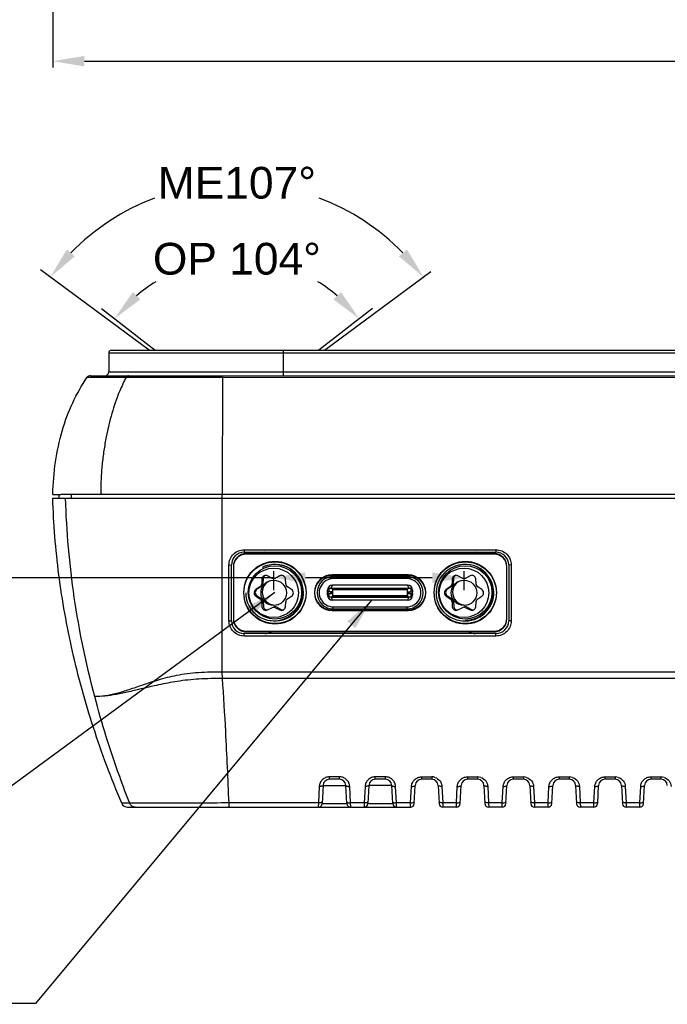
# Model space of a CAD drawing. Header units: millimetres. Extents: x 2163 to 2692, y -1564 to -1190.
# Tile 3 of 47: x 2299 to 2350, y -1463 to -1386. Entities that reach past the tile are written whole.
import ezdxf

# ---------------------------------------------------------------- set-up
doc = ezdxf.new("R2010")
doc.units = ezdxf.units.MM
doc.styles.add('HANA', font='arial.ttf')
doc.dimstyles.new('HANA$2', dxfattribs={"dimtxt": 2.5, "dimasz": 2.5, "dimexe": 0.5, "dimexo": 0.2, "dimgap": 0.5, "dimtad": 1, "dimtih": 1, "dimtoh": 1, "dimzin": 1, "dimdsep": 46, "dimtxsty": 'HANA', "dimcen": 0, "dimclrd": 3, "dimclre": 3, "dimclrt": 4, "dimadec": 0, "dimazin": 0, "dimtfac": 1, "dimtmove": 0, "dimatfit": 3, "dimfxl": 1, "dimtzin": 0, "dimarcsym": 0})
doc.dimstyles.new('HANA$3', dxfattribs={"dimtxt": 2.5, "dimasz": 2.5, "dimexe": 0.5, "dimexo": 0.2, "dimgap": 0.5, "dimtad": 1, "dimtih": 1, "dimtoh": 1, "dimzin": 1, "dimdsep": 46, "dimtxsty": 'HANA', "dimcen": 0, "dimclrd": 3, "dimclre": 3, "dimclrt": 4, "dimadec": 0, "dimazin": 0, "dimtfac": 1, "dimtmove": 0, "dimatfit": 3, "dimfxl": 1, "dimtzin": 0, "dimarcsym": 0})
doc.dimstyles.new('HANA$7', dxfattribs={"dimtxt": 2.5, "dimasz": 2.5, "dimexe": 0.5, "dimexo": 0.2, "dimgap": 0.5, "dimtad": 1, "dimzin": 1, "dimdsep": 46, "dimtxsty": 'HANA', "dimcen": 0, "dimclrd": 3, "dimclre": 3, "dimclrt": 4, "dimadec": 0, "dimazin": 0, "dimtfac": 1, "dimtmove": 0, "dimatfit": 3, "dimfxl": 1, "dimtzin": 0, "dimarcsym": 0})

# ---------------------------------------------------------------- blocks, each defined once
blk = doc.blocks.new('*D32')
at = {"lineweight": -2}
for p, q in [((2301.612, -1367.468), (2301.612, -1409.398)), ((2425.634, -1367.457), (2425.634, -1409.398)), ((2304.112, -1408.898), (2423.134, -1408.898)), ((2428.134, -1408.898), (2425.634, -1408.898)), ((2447.483, -1408.898), (2428.134, -1408.898))]:
    blk.add_line(p, q, dxfattribs=at)
for points in [[(2304.112, -1408.482), (2304.112, -1409.315), (2301.612, -1408.898)], [(2423.134, -1409.315), (2423.134, -1408.482), (2425.634, -1408.898)]]:
    blk.add_solid(points)
at = {"layer": 'Defpoints', "color": 0}
for p in [(2301.612, -1367.268), (2425.634, -1367.257), (2425.634, -1408.898)]:
    blk.add_point(p, dxfattribs=at)
at = {"insert": (2438.059, -1407.121), "char_height": 2.5, "attachment_point": 5, "style": 'HANA'}
blk.add_mtext('124.00{\\fArial|b0|i0|c0|p34;%%P0.30}', dxfattribs=at)
blk = doc.blocks.new('*D52')
at = {"lineweight": -2}
for start, end in [(121.41457, 130.27257), (49.72743, 58.58543)]:
    blk.add_arc((2316.123, -1436.716), 12.235, start, end, dxfattribs=at)
for points in [[(2307.913, -1427.092), (2308.514, -1427.67), (2306.481, -1429.184)], [(2323.732, -1427.67), (2324.333, -1427.092), (2325.765, -1429.184)]]:
    blk.add_solid(points)
at = {"layer": 'Defpoints', "color": 0}
for p in [(2319.768, -1425.037), (2305.476, -1428.398), (2326.77, -1428.398), (2309.672, -1431.676), (2322.574, -1431.676)]:
    blk.add_point(p, dxfattribs=at)
at = {"lineweight": 0, "insert": (2316.123, -1424.481), "char_height": 2.5, "attachment_point": 5, "style": 'HANA'}
blk.add_mtext('OP 104°', dxfattribs=at)
blk = doc.blocks.new('*D53')
at = {"lineweight": -2}
for start, end in [(110.75973, 135.66569), (44.33431, 69.24027)]:
    blk.add_arc((2316.123, -1436.793), 18.298, start, end, dxfattribs=at)
for points in [[(2302.718, -1423.735), (2303.352, -1424.276), (2301.414, -1425.909)], [(2328.894, -1424.276), (2329.528, -1423.735), (2330.832, -1425.909)]]:
    blk.add_solid(points)
at = {"layer": 'Defpoints', "color": 0}
for p in [(2275.881, -1407.016), (2310.519, -1419.374), (2331.411, -1425.48), (2323.038, -1431.676), (2317.976, -1438.164)]:
    blk.add_point(p, dxfattribs=at)
at = {"lineweight": 0, "insert": (2316.123, -1418.495), "char_height": 2.5, "attachment_point": 5, "style": 'HANA'}
blk.add_mtext('ME107%%D', dxfattribs=at)
blk = doc.blocks.new('*D49')
at = {"lineweight": -2}
for p, q in [((2276.413, -1449.586), (2293.846, -1449.586)), ((2293.846, -1449.586), (2319.023, -1449.586)), ((2319.023, -1450.587), (2319.023, -1449.086)), ((2321.523, -1449.586), (2331.523, -1449.586)), ((2334.023, -1450.587), (2334.023, -1449.086))]:
    blk.add_line(p, q, dxfattribs=at)
for points in [[(2321.523, -1449.169), (2321.523, -1450.002), (2319.023, -1449.586)], [(2331.523, -1450.002), (2331.523, -1449.169), (2334.023, -1449.586)]]:
    blk.add_solid(points)
at = {"layer": 'Defpoints', "color": 0}
for p in [(2334.023, -1449.586), (2319.023, -1450.787), (2334.023, -1450.787)]:
    blk.add_point(p, dxfattribs=at)
at = {"insert": (2284.879, -1447.809), "char_height": 2.5, "attachment_point": 5, "style": 'HANA'}
blk.add_mtext('15.00%%p0.15', dxfattribs=at)

msp = doc.modelspace()

# ---------------------------------------------------------------- linework, layer by layer
for p, q in [((2309.208, -1411.62), (2300.632, -1405.274)), ((2323.038, -1411.62), (2331.411, -1405.424)), ((2305.444, -1408.317), (2309.672, -1411.62)), ((2326.802, -1408.317), (2322.574, -1411.62))]:
    msp.add_line(p, q)
at = {"color": 7, "linetype": 'Continuous'}
for p, q in [((2306.023, -1411.82), (2306.023, -1413.32)), ((2306.023, -1411.82), (2421.223, -1411.82)), ((2306.223, -1411.62), (2421.023, -1411.62)), ((2319.783, -1411.62), (2319.783, -1413.62)), ((2319.783, -1411.62), (2319.783, -1413.62)), ((2319.783, -1411.62), (2319.783, -1413.62)), ((2306.023, -1413.32), (2421.223, -1413.32)), ((2304.332, -1413.748), (2304.812, -1413.748)), ((2304.332, -1413.748), (2307.389, -1413.748)), ((2304.578, -1413.62), (2422.668, -1413.62)), ((2304.812, -1413.748), (2305.935, -1413.748)), ((2307.389, -1413.748), (2307.59, -1413.748)), ((2307.389, -1413.748), (2307.59, -1413.748)), ((2307.59, -1413.748), (2307.796, -1413.748)), ((2307.59, -1413.748), (2307.796, -1413.748)), ((2307.796, -1413.748), (2314.773, -1413.747)), ((2314.773, -1413.747), (2314.994, -1413.747)), ((2314.994, -1413.747), (2314.973, -1422.97)), ((2314.993, -1413.751), (2315.018, -1413.751)), ((2314.994, -1413.747), (2315.018, -1413.747)), ((2315.018, -1413.751), (2363.623, -1413.752)), ((2301.612, -1423.27), (2302.225, -1423.27)), ((2301.617, -1422.97), (2302.235, -1422.97)), ((2302.112, -1423.27), (2302.112, -1422.97)), ((2302.225, -1423.27), (2302.621, -1423.27)), ((2363.623, -1422.97), (2302.235, -1422.97)), ((2302.621, -1423.27), (2358.123, -1423.27)), ((2303.085, -1423.27), (2303.085, -1422.97)), ((2314.973, -1423.27), (2314.973, -1422.97)), ((2314.973, -1436.973), (2314.973, -1423.27)), ((2316.693, -1427.341), (2316.693, -1427.534)), ((2316.693, -1427.341), (2336.543, -1427.341)), ((2336.543, -1427.341), (2336.543, -1427.534)), ((2316.693, -1427.534), (2336.543, -1427.534)), ((2336.398, -1427.644), (2316.848, -1427.644)), ((2336.398, -1427.689), (2316.848, -1427.689)), ((2315.497, -1428.538), (2315.693, -1428.534)), ((2315.497, -1432.938), (2315.497, -1428.538)), ((2315.693, -1432.934), (2315.693, -1428.534)), ((2315.848, -1428.644), (2315.848, -1432.789)), ((2337.398, -1432.789), (2337.398, -1428.644)), ((2337.543, -1428.534), (2337.543, -1432.934)), ((2337.74, -1428.538), (2337.543, -1428.534)), ((2337.74, -1428.538), (2337.74, -1432.938)), ((2318.099, -1429.634), (2318.078, -1430.028)), ((2318.189, -1429.603), (2318.172, -1429.997)), ((2318.887, -1429.562), (2318.535, -1429.382)), ((2319.511, -1429.382), (2319.159, -1429.562)), ((2319.54, -1429.37), (2319.249, -1429.521)), ((2319.968, -1430.028), (2319.947, -1429.634)), ((2329.623, -1429.314), (2323.623, -1429.314)), ((2329.623, -1429.359), (2323.623, -1429.359)), ((2323.718, -1429.61), (2323.718, -1429.44)), ((2329.518, -1429.61), (2323.718, -1429.61)), ((2323.723, -1429.359), (2323.723, -1429.44)), ((2329.523, -1429.44), (2323.723, -1429.44)), ((2329.518, -1429.44), (2329.518, -1429.61)), ((2329.523, -1429.44), (2329.523, -1429.359)), ((2333.099, -1429.634), (2333.078, -1430.028)), ((2333.189, -1429.603), (2333.172, -1429.997)), ((2333.887, -1429.562), (2333.535, -1429.382)), ((2334.511, -1429.382), (2334.159, -1429.562)), ((2334.968, -1430.028), (2334.947, -1429.634)), ((2317.942, -1430.264), (2317.611, -1430.479)), ((2318.038, -1430.235), (2317.709, -1430.453)), ((2320.435, -1430.479), (2320.104, -1430.264)), ((2323.368, -1430.395), (2323.368, -1430.645)), ((2329.868, -1430.395), (2323.368, -1430.395)), ((2323.375, -1430.395), (2323.375, -1430.645)), ((2323.564, -1430.37), (2323.668, -1430.12)), ((2323.564, -1430.37), (2323.568, -1430.37)), ((2323.568, -1430.37), (2323.568, -1430.395)), ((2323.568, -1430.37), (2329.672, -1430.37)), ((2323.616, -1430.395), (2323.676, -1430.495)), ((2329.568, -1430.12), (2323.668, -1430.12)), ((2323.733, -1430.395), (2323.733, -1430.37)), ((2323.738, -1430.37), (2323.738, -1430.395)), ((2324.008, -1430.395), (2324.008, -1430.37)), ((2324.233, -1430.395), (2324.233, -1430.37)), ((2324.238, -1430.37), (2324.238, -1430.395)), ((2324.508, -1430.395), (2324.508, -1430.37)), ((2324.733, -1430.395), (2324.733, -1430.37)), ((2324.738, -1430.37), (2324.738, -1430.395)), ((2325.008, -1430.395), (2325.008, -1430.37)), ((2325.233, -1430.395), (2325.233, -1430.37)), ((2325.238, -1430.37), (2325.238, -1430.395)), ((2325.508, -1430.395), (2325.508, -1430.37)), ((2325.733, -1430.395), (2325.733, -1430.37)), ((2325.738, -1430.37), (2325.738, -1430.395)), ((2326.008, -1430.395), (2326.008, -1430.37)), ((2326.233, -1430.395), (2326.233, -1430.37)), ((2326.238, -1430.37), (2326.238, -1430.395)), ((2326.508, -1430.395), (2326.508, -1430.37)), ((2326.733, -1430.395), (2326.733, -1430.37)), ((2326.738, -1430.37), (2326.738, -1430.395)), ((2327.008, -1430.395), (2327.008, -1430.37)), ((2327.233, -1430.395), (2327.233, -1430.37)), ((2327.238, -1430.37), (2327.238, -1430.395)), ((2327.508, -1430.395), (2327.508, -1430.37)), ((2327.733, -1430.395), (2327.733, -1430.37)), ((2327.738, -1430.37), (2327.738, -1430.395)), ((2328.008, -1430.395), (2328.008, -1430.37)), ((2328.233, -1430.395), (2328.233, -1430.37)), ((2328.238, -1430.37), (2328.238, -1430.395)), ((2328.508, -1430.395), (2328.508, -1430.37)), ((2328.733, -1430.395), (2328.733, -1430.37)), ((2328.738, -1430.37), (2328.738, -1430.395)), ((2329.008, -1430.395), (2329.008, -1430.37)), ((2329.233, -1430.395), (2329.233, -1430.37)), ((2329.238, -1430.37), (2329.238, -1430.395)), ((2329.508, -1430.395), (2329.508, -1430.37)), ((2329.56, -1430.495), (2329.62, -1430.395)), ((2329.568, -1430.12), (2329.672, -1430.37)), ((2329.668, -1430.395), (2329.668, -1430.37)), ((2329.861, -1430.645), (2329.861, -1430.395)), ((2329.868, -1430.645), (2329.868, -1430.395)), ((2332.942, -1430.264), (2332.611, -1430.479)), ((2333.038, -1430.235), (2332.709, -1430.453)), ((2335.435, -1430.479), (2335.104, -1430.264)), ((2317.611, -1430.983), (2317.942, -1431.198)), ((2317.713, -1430.956), (2318.046, -1431.168)), ((2320.104, -1431.198), (2320.435, -1430.983)), ((2323.268, -1430.52), (2323.368, -1430.479)), ((2323.268, -1430.92), (2323.268, -1430.52)), ((2323.368, -1430.962), (2323.268, -1430.92)), ((2323.273, -1430.645), (2323.273, -1430.795)), ((2323.635, -1430.645), (2323.273, -1430.645)), ((2323.273, -1430.795), (2323.635, -1430.795)), ((2323.287, -1430.645), (2323.287, -1430.795)), ((2323.368, -1430.795), (2323.368, -1431.045)), ((2323.368, -1431.045), (2329.868, -1431.045)), ((2323.375, -1430.795), (2323.375, -1431.045)), ((2323.533, -1430.795), (2323.533, -1430.645)), ((2323.668, -1431.32), (2323.564, -1431.07)), ((2323.564, -1431.07), (2329.672, -1431.07)), ((2323.568, -1431.045), (2323.568, -1431.07)), ((2323.676, -1430.97), (2323.616, -1431.045)), ((2323.635, -1430.795), (2323.635, -1430.645)), ((2323.676, -1430.97), (2323.676, -1430.495)), ((2329.56, -1430.495), (2323.676, -1430.495)), ((2329.56, -1430.97), (2323.676, -1430.97)), ((2323.733, -1431.07), (2323.733, -1431.045)), ((2323.738, -1431.045), (2323.738, -1431.07)), ((2324.008, -1431.07), (2324.008, -1431.045)), ((2324.233, -1431.07), (2324.233, -1431.045)), ((2324.238, -1431.045), (2324.238, -1431.07)), ((2324.508, -1431.07), (2324.508, -1431.045)), ((2324.733, -1431.07), (2324.733, -1431.045)), ((2324.738, -1431.045), (2324.738, -1431.07)), ((2325.008, -1431.07), (2325.008, -1431.045)), ((2325.233, -1431.07), (2325.233, -1431.045)), ((2325.238, -1431.045), (2325.238, -1431.07)), ((2325.508, -1431.07), (2325.508, -1431.045)), ((2325.733, -1431.07), (2325.733, -1431.045)), ((2325.738, -1431.045), (2325.738, -1431.07)), ((2326.008, -1431.07), (2326.008, -1431.045)), ((2326.233, -1431.07), (2326.233, -1431.045)), ((2326.238, -1431.045), (2326.238, -1431.07)), ((2326.508, -1431.07), (2326.508, -1431.045)), ((2326.733, -1431.07), (2326.733, -1431.045)), ((2326.738, -1431.045), (2326.738, -1431.07)), ((2327.008, -1431.07), (2327.008, -1431.045)), ((2327.233, -1431.07), (2327.233, -1431.045)), ((2327.238, -1431.045), (2327.238, -1431.07)), ((2327.508, -1431.07), (2327.508, -1431.045)), ((2327.733, -1431.07), (2327.733, -1431.045)), ((2327.738, -1431.045), (2327.738, -1431.07)), ((2328.008, -1431.07), (2328.008, -1431.045)), ((2328.233, -1431.07), (2328.233, -1431.045)), ((2328.238, -1431.045), (2328.238, -1431.07)), ((2328.508, -1431.07), (2328.508, -1431.045)), ((2328.733, -1431.07), (2328.733, -1431.045)), ((2328.738, -1431.045), (2328.738, -1431.07)), ((2329.008, -1431.07), (2329.008, -1431.045)), ((2329.233, -1431.07), (2329.233, -1431.045)), ((2329.238, -1431.045), (2329.238, -1431.07)), ((2329.508, -1431.07), (2329.508, -1431.045)), ((2329.56, -1430.97), (2329.56, -1430.495)), ((2329.56, -1430.97), (2329.62, -1431.045)), ((2329.672, -1431.07), (2329.568, -1431.32)), ((2329.601, -1430.795), (2329.601, -1430.645)), ((2329.601, -1430.645), (2329.973, -1430.645)), ((2329.601, -1430.795), (2329.973, -1430.795)), ((2329.668, -1431.07), (2329.668, -1431.045)), ((2329.713, -1430.795), (2329.713, -1430.645)), ((2329.861, -1431.045), (2329.861, -1430.795)), ((2329.868, -1430.479), (2329.968, -1430.52)), ((2329.868, -1431.045), (2329.868, -1430.795)), ((2329.968, -1430.92), (2329.868, -1430.962)), ((2329.959, -1430.795), (2329.959, -1430.645)), ((2329.968, -1430.52), (2329.968, -1430.645)), ((2329.968, -1430.795), (2329.968, -1430.92)), ((2329.973, -1430.795), (2329.973, -1430.645)), ((2332.611, -1430.983), (2332.942, -1431.198)), ((2332.713, -1430.956), (2333.046, -1431.168)), ((2335.104, -1431.198), (2335.435, -1430.983)), ((2318.078, -1431.434), (2318.099, -1431.828)), ((2318.185, -1431.403), (2318.209, -1431.797)), ((2318.535, -1432.08), (2318.887, -1431.9)), ((2318.981, -1431.871), (2318.997, -1431.862)), ((2319.159, -1431.9), (2319.511, -1432.08)), ((2319.27, -1431.86), (2319.623, -1432.036)), ((2319.947, -1431.828), (2319.968, -1431.434)), ((2329.568, -1431.32), (2323.668, -1431.32)), ((2323.718, -1432), (2323.718, -1431.83)), ((2323.718, -1431.83), (2329.518, -1431.83)), ((2323.723, -1432), (2323.723, -1432.074)), ((2323.723, -1432), (2329.523, -1432)), ((2329.518, -1431.83), (2329.518, -1432)), ((2329.523, -1432.074), (2329.523, -1432)), ((2333.078, -1431.434), (2333.099, -1431.828)), ((2333.185, -1431.403), (2333.209, -1431.797)), ((2333.535, -1432.08), (2333.887, -1431.9)), ((2334.159, -1431.9), (2334.511, -1432.08)), ((2334.27, -1431.86), (2334.623, -1432.036)), ((2334.947, -1431.828), (2334.968, -1431.434)), ((2323.623, -1432.074), (2329.623, -1432.074)), ((2323.623, -1432.119), (2329.623, -1432.119)), ((2315.497, -1432.938), (2315.693, -1432.934)), ((2319.323, -1432.91), (2319.323, -1432.935)), ((2337.74, -1432.938), (2337.543, -1432.934)), ((2316.693, -1434.134), (2316.693, -1433.934)), ((2336.543, -1433.934), (2316.693, -1433.934)), ((2336.543, -1434.134), (2316.693, -1434.134)), ((2316.848, -1433.744), (2336.398, -1433.744)), ((2316.848, -1433.789), (2336.398, -1433.789)), ((2336.543, -1434.134), (2336.543, -1433.934)), ((2314.989, -1437.484), (2314.973, -1436.973)), ((2363.623, -1436.979), (2314.973, -1436.973)), ((2363.623, -1437.482), (2314.989, -1437.481)), ((2322.915, -1445.897), (2322.839, -1447.336)), ((2322.915, -1445.897), (2324.715, -1445.897)), ((2323.414, -1445.423), (2323.414, -1445.23)), ((2324.216, -1445.23), (2323.414, -1445.23)), ((2324.216, -1445.423), (2323.414, -1445.423)), ((2324.216, -1445.423), (2324.216, -1445.23)), ((2324.791, -1447.336), (2324.715, -1445.897)), ((2326.528, -1445.897), (2326.452, -1447.336)), ((2328.328, -1445.897), (2326.528, -1445.897)), ((2327.027, -1445.423), (2327.027, -1445.23)), ((2327.829, -1445.23), (2327.027, -1445.23)), ((2327.829, -1445.423), (2327.027, -1445.423)), ((2327.829, -1445.423), (2327.829, -1445.23)), ((2328.404, -1447.336), (2328.328, -1445.897)), ((2330.105, -1447.336), (2330.181, -1445.897)), ((2330.68, -1445.23), (2330.68, -1445.423)), ((2330.68, -1445.23), (2331.482, -1445.23)), ((2331.482, -1445.423), (2330.68, -1445.423)), ((2331.482, -1445.23), (2331.482, -1445.423)), ((2331.981, -1445.897), (2332.057, -1447.336)), ((2333.718, -1447.336), (2333.793, -1445.897)), ((2334.293, -1445.23), (2334.293, -1445.423)), ((2334.293, -1445.23), (2335.095, -1445.23)), ((2335.095, -1445.423), (2334.293, -1445.423)), ((2335.095, -1445.23), (2335.095, -1445.423)), ((2335.594, -1445.897), (2335.67, -1447.336)), ((2337.331, -1447.336), (2337.406, -1445.897)), ((2337.906, -1445.23), (2338.708, -1445.23)), ((2337.906, -1445.23), (2337.906, -1445.423)), ((2338.708, -1445.423), (2337.906, -1445.423)), ((2338.708, -1445.23), (2338.708, -1445.423)), ((2339.207, -1445.897), (2339.283, -1447.336)), ((2340.944, -1447.336), (2341.019, -1445.897)), ((2341.519, -1445.23), (2342.321, -1445.23)), ((2341.519, -1445.23), (2341.519, -1445.423)), ((2342.321, -1445.423), (2341.519, -1445.423)), ((2342.321, -1445.23), (2342.321, -1445.423)), ((2342.82, -1445.897), (2342.896, -1447.336)), ((2344.557, -1447.336), (2344.632, -1445.897)), ((2345.132, -1445.23), (2345.934, -1445.23)), ((2345.132, -1445.23), (2345.132, -1445.423)), ((2345.934, -1445.423), (2345.132, -1445.423)), ((2345.934, -1445.23), (2345.934, -1445.423)), ((2346.433, -1445.897), (2346.509, -1447.336)), ((2348.17, -1447.336), (2348.245, -1445.897)), ((2348.745, -1445.23), (2349.547, -1445.23)), ((2348.745, -1445.23), (2348.745, -1445.423)), ((2349.547, -1445.423), (2348.745, -1445.423)), ((2349.547, -1445.23), (2349.547, -1445.423)), ((2322.615, -1445.983), (2322.547, -1447.276)), ((2325.083, -1447.276), (2325.015, -1445.983)), ((2326.228, -1445.983), (2326.16, -1447.276)), ((2328.696, -1447.276), (2328.628, -1445.983)), ((2329.813, -1447.276), (2329.881, -1445.983)), ((2332.281, -1445.983), (2332.349, -1447.276)), ((2333.426, -1447.276), (2333.494, -1445.983)), ((2335.894, -1445.983), (2335.962, -1447.276)), ((2337.039, -1447.276), (2337.107, -1445.983)), ((2339.507, -1445.983), (2339.575, -1447.276)), ((2340.652, -1447.276), (2340.72, -1445.983)), ((2343.12, -1445.983), (2343.188, -1447.276)), ((2344.265, -1447.276), (2344.333, -1445.983)), ((2346.733, -1445.983), (2346.801, -1447.276)), ((2347.877, -1447.276), (2347.946, -1445.983)), ((2307.675, -1447.314), (2307.044, -1447.314)), ((2307.675, -1447.314), (2307.044, -1447.314)), ((2322.547, -1447.276), (2315.503, -1447.283)), ((2322.547, -1447.276), (2322.54, -1447.62)), ((2322.738, -1447.264), (2322.598, -1447.277)), ((2322.839, -1447.336), (2324.791, -1447.336)), ((2324.892, -1447.264), (2325.032, -1447.277)), ((2325.09, -1447.62), (2325.083, -1447.276)), ((2326.16, -1447.276), (2325.083, -1447.276)), ((2326.16, -1447.276), (2326.153, -1447.62)), ((2326.351, -1447.264), (2326.211, -1447.277)), ((2326.452, -1447.336), (2328.404, -1447.336)), ((2328.505, -1447.264), (2328.645, -1447.277)), ((2328.703, -1447.62), (2328.696, -1447.276)), ((2329.813, -1447.276), (2328.696, -1447.276)), ((2329.806, -1447.62), (2329.813, -1447.276)), ((2330.107, -1447.214), (2330.112, -1447.198)), ((2332.055, -1447.214), (2332.05, -1447.198)), ((2332.349, -1447.276), (2332.356, -1447.62)), ((2333.426, -1447.276), (2332.349, -1447.276)), ((2333.418, -1447.62), (2333.426, -1447.276)), ((2333.72, -1447.214), (2333.725, -1447.198)), ((2335.668, -1447.214), (2335.662, -1447.198)), ((2337.039, -1447.276), (2335.962, -1447.276)), ((2335.962, -1447.276), (2335.969, -1447.62)), ((2337.031, -1447.62), (2337.039, -1447.276)), ((2337.333, -1447.214), (2337.338, -1447.198)), ((2339.281, -1447.214), (2339.275, -1447.198)), ((2340.652, -1447.276), (2339.575, -1447.276)), ((2339.575, -1447.276), (2339.582, -1447.62)), ((2340.644, -1447.62), (2340.652, -1447.276)), ((2340.946, -1447.214), (2340.951, -1447.198)), ((2342.894, -1447.214), (2342.888, -1447.198)), ((2344.265, -1447.276), (2343.188, -1447.276)), ((2343.188, -1447.276), (2343.195, -1447.62)), ((2344.257, -1447.62), (2344.265, -1447.276)), ((2344.559, -1447.214), (2344.564, -1447.198)), ((2346.507, -1447.214), (2346.501, -1447.198)), ((2347.877, -1447.276), (2346.801, -1447.276)), ((2346.801, -1447.276), (2346.808, -1447.62)), ((2347.87, -1447.62), (2347.877, -1447.276)), ((2348.172, -1447.214), (2348.177, -1447.198)), ((2307.504, -1447.62), (2329.806, -1447.62)), ((2333.418, -1447.62), (2332.356, -1447.62)), ((2337.031, -1447.62), (2335.969, -1447.62)), ((2340.644, -1447.62), (2339.582, -1447.62)), ((2344.257, -1447.62), (2343.195, -1447.62)), ((2347.87, -1447.62), (2346.808, -1447.62))]:
    msp.add_line(p, q, dxfattribs=at)
for centre, radius in [((2319.123, -1430.698), 2.45), ((2319.123, -1430.742), 2.45), ((2319.123, -1430.692), 2.1), ((2319.023, -1430.731), 1.95), ((2334.123, -1430.698), 2.45), ((2334.123, -1430.742), 2.45), ((2334.123, -1430.692), 2.1), ((2334.023, -1430.731), 1.95), ((2319.023, -1430.731), 1), ((2334.023, -1430.731), 1)]:
    msp.add_circle(centre, radius, dxfattribs=at)
for centre, radius, start, end in [((2306.223, -1411.82), 0.2, 90, 180), ((2305.723, -1413.32), 0.3, 270.00043, 0), ((2304.578, -1413.92), 0.3, 90, 145.07413), ((2316.693, -1428.534), 1, 90, 180), ((2316.848, -1428.644), 1, 90, 180), ((2316.848, -1428.689), 1, 90, 180), ((2318.323, -1428.534), 1, 62.87325, 90), ((2334.923, -1428.534), 1, 90, 117.12675), ((2336.398, -1428.644), 1, 0, 90), ((2336.398, -1428.689), 1, 0, 90), ((2336.543, -1428.534), 1, 0, 90), ((2319.123, -1430.739), 2.25, 0, 116.52899), ((2319.023, -1430.731), 2.2, 110.20656, 114.29081), ((2319.123, -1430.692), 2.2, 289.8843, 113.00491), ((2318.123, -1428.689), 1, 11.36843, 11.53166), ((2334.023, -1430.731), 2.2, 110.20656, 292.68275), ((2334.123, -1430.739), 2.25, 0, 116.52899), ((2334.123, -1430.692), 2.2, 270.50884, 113.00491), ((2335.123, -1428.689), 1, 168.46834, 168.651), ((2318.399, -1429.649), 0.3, 62.98621, 177.01379), ((2318.489, -1429.616), 0.3, 119.62646, 177.52263), ((2319.023, -1429.294), 0.3, 242.98621, 297.01379), ((2319.11, -1429.255), 0.3, 286.95435, 297.52263), ((2319.648, -1429.649), 0.3, 2.98621, 117.01379), ((2323.823, -1430.734), 3, 157.53062, 158.06263), ((2323.623, -1430.694), 1.38, 90, 270), ((2323.623, -1430.739), 1.38, 90, 270), ((2323.723, -1430.72), 1.28, 90, 270), ((2323.718, -1430.72), 1.11, 90.00451, 270.0062), ((2329.518, -1430.72), 1.11, 270.00451, 90.0062), ((2329.523, -1430.72), 1.28, 270, 90), ((2329.623, -1430.694), 1.38, 270, 90), ((2329.623, -1430.739), 1.38, 270, 90), ((2333.399, -1429.649), 0.3, 62.98621, 177.01379), ((2333.489, -1429.616), 0.3, 119.62646, 177.52263), ((2334.023, -1429.294), 0.3, 242.98621, 297.01379), ((2334.648, -1429.649), 0.3, 2.98621, 117.01379), ((2317.874, -1430.703), 0.3, 123.49505, 237.52263), ((2317.779, -1430.013), 0.3, 302.98621, 357.01379), ((2317.873, -1429.984), 0.3, 303.49505, 357.52263), ((2319.123, -1430.692), 1, 114.58521, 288.27188), ((2320.267, -1430.013), 0.3, 182.98621, 237.01379), ((2323.073, -1430.349), 2, 163.37582, 164.73645), ((2323.668, -1430.52), 0.4, 90.00004, 180), ((2329.568, -1430.52), 0.4, 0.00004, 90), ((2329.672, -1430.416), 0.0457, 82.09332, 89.98157), ((2332.874, -1430.703), 0.3, 123.49505, 237.52263), ((2332.779, -1430.013), 0.3, 302.98621, 357.01379), ((2332.873, -1429.984), 0.3, 303.49505, 357.52263), ((2334.123, -1430.692), 1, 114.58521, 288.27188), ((2335.267, -1430.013), 0.3, 182.98621, 237.01379), ((2319.023, -1430.731), 2.2, 180, 292.68275), ((2317.774, -1430.731), 0.3, 122.98621, 237.01379), ((2317.779, -1431.449), 0.3, 2.98621, 57.01379), ((2317.885, -1431.421), 0.3, 3.49505, 57.52263), ((2319.123, -1430.694), 2.25, 260.66575, 2.03012), ((2320.267, -1431.449), 0.3, 122.98621, 177.01379), ((2320.272, -1430.731), 0.3, 302.98621, 57.01379), ((2323.668, -1430.92), 0.4, 180.00004, 270), ((2323.564, -1431.024), 0.0457, 262.09513, 269.98179), ((2329.568, -1430.92), 0.4, 270, 359.99984), ((2332.774, -1430.731), 0.3, 122.98621, 237.01379), ((2332.779, -1431.449), 0.3, 2.98621, 57.01379), ((2332.885, -1431.421), 0.3, 3.49505, 57.52263), ((2334.123, -1430.694), 2.25, 264.40486, 2.03012), ((2335.267, -1431.449), 0.3, 122.98621, 177.01379), ((2335.272, -1430.731), 0.3, 302.98621, 57.01379), ((2318.399, -1431.813), 0.3, 182.98621, 297.01379), ((2318.508, -1431.779), 0.3, 183.49505, 276.16079), ((2319.023, -1432.168), 0.3, 62.98621, 117.01379), ((2319.136, -1432.128), 0.3, 63.49505, 117.52263), ((2319.648, -1431.813), 0.3, 242.98621, 357.01379), ((2323.823, -1430.734), 3, 200.90203, 202.14605), ((2323.008, -1431.114), 1.995, 196.19894, 198.32158), ((2323.073, -1431.098), 2, 194.08874, 196.37337), ((2333.399, -1431.813), 0.3, 182.98621, 297.01379), ((2333.508, -1431.779), 0.3, 183.49505, 276.16079), ((2334.023, -1432.168), 0.3, 62.98621, 117.01379), ((2334.136, -1432.128), 0.3, 63.49505, 117.52263), ((2334.648, -1431.813), 0.3, 242.98621, 357.01379), ((2316.848, -1432.744), 1, 180, 270), ((2316.848, -1432.789), 1, 180, 270), ((2319.757, -1431.768), 0.3, 243.49505, 280.81112), ((2334.757, -1431.768), 0.3, 243.49505, 280.81112), ((2336.398, -1432.744), 1, 270, 0), ((2336.398, -1432.789), 1, 270, 0), ((2316.693, -1432.934), 1, 180, 270), ((2318.123, -1432.744), 1, 348.46834, 349.35076), ((2318.123, -1432.789), 1, 351.07321, 351.959), ((2335.123, -1432.789), 1, 187.99991, 188.92684), ((2335.123, -1432.744), 1, 190.57017, 191.53166), ((2336.543, -1432.934), 1, 270, 0), ((2318.323, -1432.934), 1, 270, 301.14306), ((2334.923, -1432.934), 1, 238.85694, 270), ((2323.414, -1445.923), 0.5, 90, 177), ((2324.216, -1445.923), 0.5, 3, 90), ((2327.027, -1445.923), 0.5, 90, 177), ((2327.829, -1445.923), 0.5, 3, 90), ((2330.68, -1445.923), 0.5, 90, 177), ((2331.481, -1446.041), 0.812, 72.01099, 89.93027), ((2331.482, -1445.923), 0.5, 3, 90), ((2334.293, -1445.923), 0.5, 90, 177), ((2335.094, -1446.041), 0.811, 72.33388, 89.93447), ((2335.095, -1445.923), 0.5, 3, 90), ((2337.906, -1445.923), 0.5, 90, 177), ((2338.707, -1446.041), 0.811, 72.29626, 89.934), ((2338.708, -1445.923), 0.5, 3, 90), ((2341.519, -1445.923), 0.5, 90, 177), ((2342.32, -1446.041), 0.811, 72.25832, 89.93353), ((2342.321, -1445.923), 0.5, 3, 90), ((2345.132, -1445.923), 0.5, 90, 177), ((2345.933, -1446.041), 0.811, 72.22052, 89.93305), ((2345.934, -1445.923), 0.5, 3, 90), ((2348.745, -1445.923), 0.5, 90, 177), ((2349.546, -1446.041), 0.811, 72.19947, 89.93279), ((2349.547, -1445.923), 0.5, 3, 90), ((2307.504, -1447.12), 0.5, 202.82162, 270), ((2322.54, -1447.32), 0.3, 270, 357), ((2322.591, -1446.344), 0.934, 267.29561, 270.45574), ((2325.09, -1447.32), 0.3, 183, 270), ((2325.039, -1446.344), 0.934, 269.54457, 272.7049), ((2326.153, -1447.32), 0.3, 270, 357), ((2326.204, -1446.344), 0.934, 267.29485, 270.45525), ((2328.703, -1447.32), 0.3, 183, 270), ((2328.652, -1446.344), 0.934, 269.54444, 272.70489), ((2329.806, -1447.32), 0.3, 270, 357), ((2329.857, -1446.344), 0.933, 267.29472, 270.45526), ((2332.356, -1447.32), 0.3, 183, 270), ((2332.305, -1446.344), 0.933, 269.54449, 272.70517), ((2333.418, -1447.32), 0.3, 270, 357), ((2333.47, -1446.344), 0.933, 267.29492, 270.45559), ((2335.969, -1447.32), 0.3, 183, 270), ((2335.918, -1446.344), 0.933, 269.54439, 272.70524), ((2337.031, -1447.32), 0.3, 270, 357), ((2337.083, -1446.344), 0.933, 267.29502, 270.45584), ((2339.582, -1447.32), 0.3, 183, 270), ((2339.531, -1446.344), 0.933, 269.54421, 272.70521), ((2340.644, -1447.32), 0.3, 270, 357), ((2340.696, -1446.344), 0.933, 267.29502, 270.45598), ((2343.195, -1447.32), 0.3, 183, 270), ((2343.144, -1446.344), 0.933, 269.54402, 272.70514), ((2344.257, -1447.32), 0.3, 270, 357), ((2344.309, -1446.344), 0.933, 267.295, 270.45608), ((2346.808, -1447.32), 0.3, 183, 270), ((2346.757, -1446.344), 0.933, 269.54388, 272.70509), ((2347.87, -1447.32), 0.3, 270, 357), ((2347.922, -1446.344), 0.933, 267.29498, 270.45615)]:
    msp.add_arc(centre, radius, start, end, dxfattribs=at)
for points, knots in [([(2301.617, -1422.97), (2301.637, -1422.111), (2301.772, -1420.427), (2302.287, -1417.994), (2303.116, -1415.745), (2303.892, -1414.379), (2304.332, -1413.748)], [0, 0, 0, 0, 0.264621, 0.518846, 0.763324, 1, 1, 1, 1]), ([(2307.389, -1413.748), (2307.208, -1414.096), (2306.514, -1415.593), (2306.063, -1417.195), (2305.824, -1418.429)], [0, 0, 0, 0, 0.23751, 1, 1, 1, 1]), ([(2307.572, -1413.62), (2307.536, -1413.62), (2307.458, -1413.648), (2307.408, -1413.712), (2307.389, -1413.748)], [0, 0, 0, 0, 0.468016, 1, 1, 1, 1]), ([(2315.019, -1413.62), (2315.015, -1413.62), (2315.008, -1413.635), (2315.003, -1413.658), (2314.997, -1413.699), (2314.995, -1413.73), (2314.994, -1413.747)], [0, 0, 0, 0, 0.085358, 0.283532, 0.593926, 1, 1, 1, 1]), ([(2305.824, -1418.429), (2305.753, -1418.792), (2305.632, -1419.523), (2305.493, -1420.627), (2305.409, -1421.741), (2305.396, -1422.486), (2305.397, -1422.859)], [0, 0, 0, 0, 0.248559, 0.498484, 0.749072, 1, 1, 1, 1]), ([(2307.044, -1447.314), (2306.218, -1445.353), (2304.746, -1441.416), (2303.081, -1435.392), (2302, -1429.346), (2301.674, -1425.288), (2301.612, -1423.27)], [0, 0, 0, 0, 0.257622, 0.508074, 0.755571, 1, 1, 1, 1]), ([(2304.916, -1438.898), (2304.236, -1436.328), (2303.164, -1431.151), (2302.697, -1425.884), (2302.621, -1423.27)], [0, 0, 0, 0, 0.504214, 1, 1, 1, 1]), ([(2305.397, -1422.859), (2305.405, -1422.863), (2305.418, -1422.868), (2305.426, -1422.887), (2305.423, -1422.908), (2305.422, -1422.936), (2305.421, -1422.959), (2305.421, -1422.97)], [0, 0, 0, 0, 0.210107, 0.31997, 0.453718, 0.730168, 1, 1, 1, 1]), ([(2315.497, -1428.538), (2315.497, -1428.381), (2315.56, -1428.064), (2315.83, -1427.664), (2316.229, -1427.402), (2316.542, -1427.341), (2316.693, -1427.341)], [0, 0, 0, 0, 0.251542, 0.503503, 0.756487, 1, 1, 1, 1]), ([(2336.543, -1427.341), (2336.7, -1427.341), (2337.016, -1427.404), (2337.417, -1427.674), (2337.679, -1428.074), (2337.74, -1428.386), (2337.74, -1428.538)], [0, 0, 0, 0, 0.251503, 0.503453, 0.756456, 1, 1, 1, 1]), ([(2323.523, -1430.395), (2323.527, -1430.388), (2323.539, -1430.375), (2323.556, -1430.37), (2323.564, -1430.37)], [0, 0, 0, 0, 0.499813, 1, 1, 1, 1]), ([(2329.678, -1430.371), (2329.685, -1430.372), (2329.7, -1430.377), (2329.71, -1430.389), (2329.713, -1430.395)], [0, 0, 0, 0, 0.500411, 1, 1, 1, 1]), ([(2323.558, -1431.07), (2323.551, -1431.069), (2323.537, -1431.063), (2323.527, -1431.052), (2323.523, -1431.045)], [0, 0, 0, 0, 0.500409, 1, 1, 1, 1]), ([(2329.713, -1431.045), (2329.709, -1431.053), (2329.697, -1431.065), (2329.68, -1431.07), (2329.672, -1431.07)], [0, 0, 0, 0, 0.499814, 1, 1, 1, 1]), ([(2316.693, -1434.134), (2316.538, -1434.134), (2316.223, -1434.072), (2315.823, -1433.806), (2315.559, -1433.405), (2315.497, -1433.092), (2315.497, -1432.938)], [0, 0, 0, 0, 0.248783, 0.500575, 0.752734, 1, 1, 1, 1]), ([(2337.74, -1432.938), (2337.74, -1433.093), (2337.677, -1433.407), (2337.411, -1433.807), (2337.011, -1434.072), (2336.697, -1434.134), (2336.543, -1434.134)], [0, 0, 0, 0, 0.248828, 0.500636, 0.752778, 1, 1, 1, 1]), ([(2314.973, -1436.973), (2314.345, -1436.972), (2313.132, -1436.98), (2311.432, -1437.201), (2309.969, -1437.574), (2308.731, -1437.983), (2307.649, -1438.364), (2306.666, -1438.674), (2305.764, -1438.872), (2305.184, -1438.9), (2304.916, -1438.898)], [0, 0, 0, 0, 0.182873, 0.352663, 0.49753, 0.621942, 0.732035, 0.831514, 0.921889, 1, 1, 1, 1]), ([(2314.989, -1437.484), (2314.37, -1437.484), (2313.172, -1437.489), (2311.489, -1437.678), (2310.019, -1437.961), (2308.758, -1438.253), (2307.652, -1438.52), (2306.656, -1438.741), (2305.754, -1438.884), (2305.181, -1438.9), (2304.916, -1438.898)], [0, 0, 0, 0, 0.182078, 0.351639, 0.497064, 0.622005, 0.732225, 0.831655, 0.922032, 1, 1, 1, 1]), ([(2315.503, -1447.283), (2315.425, -1445.41), (2315.278, -1442.143), (2315.09, -1438.877), (2314.989, -1437.484)], [0, 0, 0, 0, 0.573005, 1, 1, 1, 1]), ([(2307.675, -1447.314), (2307.402, -1446.617), (2306.364, -1443.852), (2305.479, -1441.029), (2304.916, -1438.898)], [0, 0, 0, 0, 0.253667, 1, 1, 1, 1]), ([(2323.414, -1445.23), (2323.311, -1445.23), (2323.104, -1445.27), (2322.844, -1445.44), (2322.668, -1445.689), (2322.62, -1445.885), (2322.615, -1445.983)], [0, 0, 0, 0, 0.257001, 0.509545, 0.756507, 1, 1, 1, 1]), ([(2322.915, -1445.897), (2322.914, -1445.912), (2322.884, -1445.945), (2322.817, -1445.968), (2322.723, -1445.984), (2322.653, -1445.985), (2322.615, -1445.983)], [0, 0, 0, 0, 0.135615, 0.354039, 0.653952, 1, 1, 1, 1]), ([(2325.015, -1445.983), (2325.01, -1445.885), (2324.962, -1445.689), (2324.786, -1445.44), (2324.526, -1445.27), (2324.319, -1445.23), (2324.216, -1445.23)], [0, 0, 0, 0, 0.243477, 0.490437, 0.742995, 1, 1, 1, 1]), ([(2324.715, -1445.897), (2324.716, -1445.912), (2324.746, -1445.945), (2324.813, -1445.968), (2324.907, -1445.984), (2324.977, -1445.985), (2325.015, -1445.983)], [0, 0, 0, 0, 0.135618, 0.354042, 0.653953, 1, 1, 1, 1]), ([(2327.027, -1445.23), (2326.924, -1445.23), (2326.717, -1445.27), (2326.457, -1445.44), (2326.281, -1445.689), (2326.233, -1445.885), (2326.228, -1445.983)], [0, 0, 0, 0, 0.256993, 0.509535, 0.7565, 1, 1, 1, 1]), ([(2326.528, -1445.897), (2326.527, -1445.912), (2326.497, -1445.945), (2326.43, -1445.968), (2326.336, -1445.984), (2326.266, -1445.985), (2326.228, -1445.983)], [0, 0, 0, 0, 0.135618, 0.354044, 0.653956, 1, 1, 1, 1]), ([(2328.628, -1445.983), (2328.623, -1445.885), (2328.575, -1445.689), (2328.399, -1445.44), (2328.139, -1445.27), (2327.932, -1445.23), (2327.829, -1445.23)], [0, 0, 0, 0, 0.243483, 0.49044, 0.742989, 1, 1, 1, 1]), ([(2328.328, -1445.897), (2328.329, -1445.912), (2328.359, -1445.945), (2328.426, -1445.968), (2328.52, -1445.984), (2328.59, -1445.985), (2328.628, -1445.983)], [0, 0, 0, 0, 0.13562, 0.354044, 0.653955, 1, 1, 1, 1]), ([(2329.881, -1445.983), (2329.886, -1445.885), (2329.934, -1445.689), (2330.11, -1445.44), (2330.37, -1445.27), (2330.577, -1445.23), (2330.68, -1445.23)], [0, 0, 0, 0, 0.243604, 0.490598, 0.74312, 1, 1, 1, 1]), ([(2329.881, -1445.983), (2329.919, -1445.985), (2329.989, -1445.984), (2330.083, -1445.968), (2330.15, -1445.945), (2330.18, -1445.912), (2330.181, -1445.897)], [0, 0, 0, 0, 0.346047, 0.645959, 0.864382, 1, 1, 1, 1]), ([(2331.732, -1445.27), (2331.883, -1445.319), (2332.159, -1445.513), (2332.273, -1445.828), (2332.281, -1445.983)], [0, 0, 0, 0, 0.507728, 1, 1, 1, 1]), ([(2332.281, -1445.983), (2332.243, -1445.985), (2332.172, -1445.984), (2332.079, -1445.968), (2332.012, -1445.945), (2331.982, -1445.912), (2331.981, -1445.897)], [0, 0, 0, 0, 0.346043, 0.645952, 0.864377, 1, 1, 1, 1]), ([(2333.494, -1445.983), (2333.499, -1445.885), (2333.547, -1445.689), (2333.723, -1445.44), (2333.983, -1445.27), (2334.19, -1445.23), (2334.293, -1445.23)], [0, 0, 0, 0, 0.243603, 0.490598, 0.74312, 1, 1, 1, 1]), ([(2333.494, -1445.983), (2333.532, -1445.985), (2333.602, -1445.984), (2333.696, -1445.968), (2333.763, -1445.945), (2333.793, -1445.912), (2333.793, -1445.897)], [0, 0, 0, 0, 0.346045, 0.645956, 0.864379, 1, 1, 1, 1]), ([(2335.34, -1445.268), (2335.493, -1445.317), (2335.771, -1445.51), (2335.886, -1445.828), (2335.894, -1445.983)], [0, 0, 0, 0, 0.507767, 1, 1, 1, 1]), ([(2335.894, -1445.983), (2335.856, -1445.985), (2335.785, -1445.984), (2335.692, -1445.968), (2335.625, -1445.945), (2335.595, -1445.912), (2335.594, -1445.897)], [0, 0, 0, 0, 0.34604, 0.645949, 0.864374, 1, 1, 1, 1]), ([(2337.107, -1445.983), (2337.112, -1445.885), (2337.16, -1445.689), (2337.336, -1445.44), (2337.596, -1445.27), (2337.803, -1445.23), (2337.906, -1445.23)], [0, 0, 0, 0, 0.243603, 0.490598, 0.743121, 1, 1, 1, 1]), ([(2337.107, -1445.983), (2337.145, -1445.985), (2337.215, -1445.984), (2337.309, -1445.968), (2337.376, -1445.945), (2337.406, -1445.912), (2337.406, -1445.897)], [0, 0, 0, 0, 0.346043, 0.645953, 0.864376, 1, 1, 1, 1]), ([(2338.954, -1445.268), (2339.106, -1445.317), (2339.384, -1445.511), (2339.499, -1445.828), (2339.507, -1445.983)], [0, 0, 0, 0, 0.507764, 1, 1, 1, 1]), ([(2339.507, -1445.983), (2339.469, -1445.985), (2339.398, -1445.984), (2339.305, -1445.968), (2339.237, -1445.945), (2339.208, -1445.912), (2339.207, -1445.897)], [0, 0, 0, 0, 0.346038, 0.645946, 0.864371, 1, 1, 1, 1]), ([(2340.72, -1445.983), (2340.725, -1445.885), (2340.773, -1445.689), (2340.949, -1445.44), (2341.209, -1445.27), (2341.416, -1445.23), (2341.519, -1445.23)], [0, 0, 0, 0, 0.243602, 0.490597, 0.743121, 1, 1, 1, 1]), ([(2340.72, -1445.983), (2340.758, -1445.985), (2340.828, -1445.984), (2340.922, -1445.968), (2340.989, -1445.945), (2341.019, -1445.912), (2341.019, -1445.897)], [0, 0, 0, 0, 0.346041, 0.645949, 0.864373, 1, 1, 1, 1]), ([(2342.567, -1445.269), (2342.72, -1445.317), (2342.997, -1445.511), (2343.112, -1445.828), (2343.12, -1445.983)], [0, 0, 0, 0, 0.507761, 1, 1, 1, 1]), ([(2343.12, -1445.983), (2343.082, -1445.985), (2343.011, -1445.984), (2342.918, -1445.968), (2342.85, -1445.945), (2342.821, -1445.912), (2342.82, -1445.897)], [0, 0, 0, 0, 0.346037, 0.645943, 0.864369, 1, 1, 1, 1]), ([(2344.333, -1445.983), (2344.338, -1445.885), (2344.386, -1445.689), (2344.562, -1445.44), (2344.822, -1445.27), (2345.029, -1445.23), (2345.132, -1445.23)], [0, 0, 0, 0, 0.243602, 0.490597, 0.743121, 1, 1, 1, 1]), ([(2344.333, -1445.983), (2344.37, -1445.985), (2344.441, -1445.984), (2344.535, -1445.968), (2344.602, -1445.945), (2344.632, -1445.912), (2344.632, -1445.897)], [0, 0, 0, 0, 0.34604, 0.645947, 0.864371, 1, 1, 1, 1]), ([(2346.181, -1445.269), (2346.333, -1445.318), (2346.61, -1445.511), (2346.725, -1445.828), (2346.733, -1445.983)], [0, 0, 0, 0, 0.507757, 1, 1, 1, 1]), ([(2346.733, -1445.983), (2346.695, -1445.985), (2346.624, -1445.984), (2346.531, -1445.968), (2346.463, -1445.945), (2346.434, -1445.912), (2346.433, -1445.897)], [0, 0, 0, 0, 0.346035, 0.645941, 0.864367, 1, 1, 1, 1]), ([(2347.946, -1445.983), (2347.951, -1445.885), (2347.999, -1445.689), (2348.175, -1445.44), (2348.435, -1445.27), (2348.642, -1445.23), (2348.745, -1445.23)], [0, 0, 0, 0, 0.243601, 0.490597, 0.743121, 1, 1, 1, 1]), ([(2347.946, -1445.983), (2347.983, -1445.985), (2348.054, -1445.984), (2348.148, -1445.968), (2348.215, -1445.945), (2348.244, -1445.912), (2348.245, -1445.897)], [0, 0, 0, 0, 0.346038, 0.645945, 0.864369, 1, 1, 1, 1]), ([(2349.794, -1445.269), (2349.946, -1445.318), (2350.223, -1445.511), (2350.337, -1445.828), (2350.346, -1445.983)], [0, 0, 0, 0, 0.507756, 1, 1, 1, 1]), ([(2315.503, -1447.283), (2314.67, -1447.287), (2313.086, -1447.301), (2310.898, -1447.295), (2309.307, -1447.3), (2308.282, -1447.31), (2307.86, -1447.314), (2307.675, -1447.314)], [0, 0, 0, 0, 0.319346, 0.607156, 0.838386, 0.928962, 1, 1, 1, 1]), ([(2308.103, -1447.62), (2308.013, -1447.62), (2307.825, -1447.559), (2307.709, -1447.401), (2307.675, -1447.314)], [0, 0, 0, 0, 0.490323, 1, 1, 1, 1]), ([(2315.546, -1447.62), (2315.543, -1447.62), (2315.536, -1447.611), (2315.531, -1447.593), (2315.525, -1447.564), (2315.517, -1447.505), (2315.508, -1447.41), (2315.505, -1447.328), (2315.503, -1447.283)], [0, 0, 0, 0, 0.026847, 0.082399, 0.169437, 0.28694, 0.602856, 1, 1, 1, 1]), ([(2322.846, -1447.198), (2322.846, -1447.214), (2322.806, -1447.249), (2322.765, -1447.258), (2322.738, -1447.264)], [0, 0, 0, 0, 0.36332, 1, 1, 1, 1]), ([(2324.784, -1447.198), (2324.784, -1447.214), (2324.824, -1447.249), (2324.865, -1447.258), (2324.892, -1447.264)], [0, 0, 0, 0, 0.363324, 1, 1, 1, 1]), ([(2326.459, -1447.198), (2326.459, -1447.214), (2326.419, -1447.249), (2326.378, -1447.258), (2326.351, -1447.264)], [0, 0, 0, 0, 0.363326, 1, 1, 1, 1]), ([(2328.397, -1447.198), (2328.397, -1447.214), (2328.437, -1447.249), (2328.478, -1447.258), (2328.505, -1447.264)], [0, 0, 0, 0, 0.363329, 1, 1, 1, 1]), ([(2329.864, -1447.277), (2329.917, -1447.277), (2329.991, -1447.271), (2330.072, -1447.245), (2330.1, -1447.225), (2330.107, -1447.214)], [0, 0, 0, 0, 0.622701, 0.847045, 1, 1, 1, 1]), ([(2332.298, -1447.277), (2332.244, -1447.277), (2332.171, -1447.271), (2332.09, -1447.245), (2332.062, -1447.225), (2332.055, -1447.214)], [0, 0, 0, 0, 0.6227, 0.847044, 1, 1, 1, 1]), ([(2333.477, -1447.277), (2333.53, -1447.277), (2333.604, -1447.271), (2333.685, -1447.245), (2333.713, -1447.225), (2333.72, -1447.214)], [0, 0, 0, 0, 0.622698, 0.847043, 1, 1, 1, 1]), ([(2335.911, -1447.277), (2335.857, -1447.277), (2335.784, -1447.271), (2335.703, -1447.245), (2335.675, -1447.225), (2335.668, -1447.214)], [0, 0, 0, 0, 0.622697, 0.847042, 1, 1, 1, 1]), ([(2337.09, -1447.277), (2337.143, -1447.277), (2337.217, -1447.271), (2337.298, -1447.245), (2337.326, -1447.225), (2337.333, -1447.214)], [0, 0, 0, 0, 0.622695, 0.84704, 1, 1, 1, 1]), ([(2339.524, -1447.277), (2339.47, -1447.277), (2339.397, -1447.271), (2339.316, -1447.245), (2339.288, -1447.225), (2339.281, -1447.214)], [0, 0, 0, 0, 0.622694, 0.847039, 1, 1, 1, 1]), ([(2340.703, -1447.277), (2340.756, -1447.277), (2340.83, -1447.271), (2340.911, -1447.245), (2340.939, -1447.225), (2340.946, -1447.214)], [0, 0, 0, 0, 0.622693, 0.847038, 1, 1, 1, 1]), ([(2343.137, -1447.277), (2343.083, -1447.277), (2343.01, -1447.271), (2342.929, -1447.245), (2342.901, -1447.225), (2342.894, -1447.214)], [0, 0, 0, 0, 0.622692, 0.847037, 1, 1, 1, 1]), ([(2344.316, -1447.277), (2344.369, -1447.277), (2344.443, -1447.271), (2344.524, -1447.245), (2344.552, -1447.225), (2344.559, -1447.214)], [0, 0, 0, 0, 0.62269, 0.847036, 1, 1, 1, 1]), ([(2346.749, -1447.277), (2346.696, -1447.277), (2346.623, -1447.271), (2346.542, -1447.245), (2346.514, -1447.225), (2346.507, -1447.214)], [0, 0, 0, 0, 0.62269, 0.847035, 1, 1, 1, 1]), ([(2347.929, -1447.277), (2347.982, -1447.277), (2348.056, -1447.271), (2348.137, -1447.245), (2348.165, -1447.225), (2348.172, -1447.214)], [0, 0, 0, 0, 0.622689, 0.847035, 1, 1, 1, 1])]:
    msp.add_open_spline(points, degree=3, knots=knots, dxfattribs=at)

# ---------------------------------------------------------------- dimensions: what is measured, and where the dimension line sits
dim = msp.add_linear_dim(base=(2425.634, -1388.842), p1=(2301.612, -1347.211), p2=(2425.634, -1347.201), text='124.00{\\fArial|b0|i0|c0|p34;%%P0.30}', dimstyle='HANA$3', override={"dimcen": 1.5, "dimclrd": 256, "dimclre": 256, "dimclrt": 256, "dimtol": 1, "dimtp": 0.15, "dimtm": 0.15, "dimtfillclr": 3})
dim.commit()
dim.dimension.update_dxf_attribs({"geometry": '*D32', "text_midpoint": (2438.059, -1388.842), "dimtype": 160, "insert": (0, 20.056)})
at = {"lineweight": 0}
for base, line1, line2, text, picture, middle in [((2310.519, -1399.318), ((2317.976, -1418.108), (2275.881, -1386.959)), ((2323.038, -1411.62), (2331.411, -1405.424)), 'ME107%%D', '*D53', (2316.123, -1398.439)), ((2319.768, -1404.98), ((2305.476, -1408.342), (2309.672, -1411.62)), ((2326.77, -1408.342), (2322.574, -1411.62)), 'OP 104°', '*D52', (2316.123, -1404.425))]:
    dim = msp.add_angular_dim_2l(base=base, line1=line1, line2=line2, text=text, dimstyle='HANA$2', override={"dimcen": 1.5, "dimclrd": 256, "dimclre": 256, "dimclrt": 256, "dimadec": 1, "dimtp": 0.1, "dimtm": 0.1, "dimtfillclr": 3}, dxfattribs=at)
    dim.commit()
    dim.dimension.update_dxf_attribs({"geometry": picture, "text_midpoint": middle, "dimtype": 162, "insert": (0, 20.056)})
dim = msp.add_linear_dim(base=(2334.023, -1429.529), p1=(2319.023, -1430.731), p2=(2334.023, -1430.731), dimstyle='HANA$3', override={"dimcen": 1.5, "dimclrd": 256, "dimclre": 256, "dimclrt": 256, "dimtol": 1, "dimtp": 0.15, "dimtm": 0.15, "dimtfillclr": 3})
dim.commit()
dim.dimension.update_dxf_attribs({"geometry": '*D49', "text_midpoint": (2284.879, -1429.529), "dimtype": 160, "insert": (0, 20.056)})

# ---------------------------------------------------------------- leaders
for points in [[(2319.123, -1430.692), (2297.376, -1446.644)], [(2326.738, -1431.32), (2300.26, -1463.077), (2220.627, -1463.148)]]:
    msp.add_leader(points, dimstyle='HANA$7', override={"dimtad": 0, "dimcen": 1.5, "dimclrd": 256, "dimtp": 0.1, "dimtm": 0.1, "dimtfillclr": 3})

doc.saveas('drawing.dxf')
